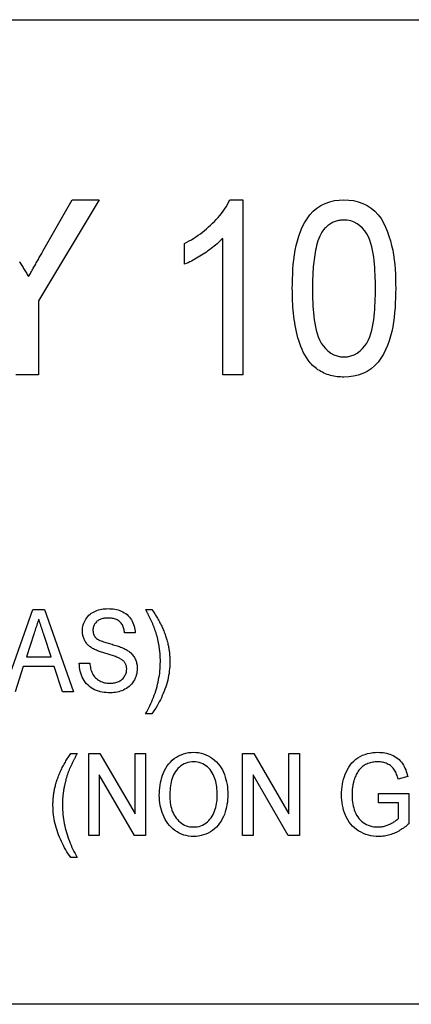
# Model space of a CAD drawing. Header units: millimetres. Extents: x 46 to 3733, y 68 to 351.
# Tile 11 of 12: x 345 to 352, y 326 to 344. Entities that reach past the tile are written whole.
import ezdxf

# ---------------------------------------------------------------- set-up
doc = ezdxf.new("R2010")
doc.units = ezdxf.units.MM
doc.layers.add('DETAIL', color=2, linetype='Continuous')

msp = doc.modelspace()

# ---------------------------------------------------------------- linework, layer by layer
at = {"layer": 'DETAIL'}
for p, q in [((315.124, 343.792), (369.817, 343.792)), ((346.447, 340.499), (345.339, 338.655)), ((345.42, 339.558), (345.954, 340.499)), ((345.954, 340.499), (346.447, 340.499)), ((348.835, 340.499), (349.073, 340.499)), ((349.073, 340.499), (349.073, 337.299)), ((348.006, 339.321), (348.006, 339.699)), ((348.704, 337.299), (348.704, 339.793)), ((345.339, 338.655), (345.339, 337.299)), ((345.339, 337.299), (344.929, 337.299)), ((349.073, 337.299), (348.704, 337.299)), ((344.708, 331.507), (345.238, 333.007)), ((345.238, 333.007), (345.453, 333.007)), ((345.453, 333.007), (345.983, 331.507)), ((347.297, 333.007), (347.413, 333.007)), ((345.255, 332.558), (345.12, 332.142)), ((345.571, 332.142), (345.444, 332.532)), ((347.105, 332.584), (346.913, 332.584)), ((345.12, 332.142), (345.571, 332.142)), ((345.063, 331.968), (344.913, 331.507)), ((345.627, 331.968), (345.063, 331.968)), ((345.778, 331.507), (345.627, 331.968)), ((346.086, 332.026), (346.278, 332.026)), ((345.983, 331.507), (345.778, 331.507)), ((347.413, 331.103), (347.297, 331.103)), ((345.932, 330.38), (346.047, 330.38)), ((346.259, 330.38), (346.462, 330.38)), ((346.259, 328.88), (346.259, 330.38)), ((346.462, 330.38), (347.105, 329.273)), ((347.105, 329.273), (347.105, 330.38)), ((347.105, 330.38), (347.297, 330.38)), ((347.297, 330.38), (347.297, 328.88)), ((349.066, 330.38), (349.27, 330.38)), ((349.066, 328.88), (349.066, 330.38)), ((349.27, 330.38), (349.913, 329.273)), ((349.913, 329.273), (349.913, 330.38)), ((349.913, 330.38), (350.105, 330.38)), ((350.105, 330.38), (350.105, 328.88)), ((347.094, 328.88), (346.451, 329.988)), ((346.451, 329.988), (346.451, 328.88)), ((349.902, 328.88), (349.259, 329.988)), ((349.259, 329.988), (349.259, 328.88)), ((352.083, 329.957), (351.907, 329.909)), ((351.547, 329.649), (352.105, 329.649)), ((351.547, 329.476), (351.547, 329.649)), ((352.105, 329.649), (352.105, 329.094)), ((351.913, 329.476), (351.547, 329.476)), ((351.913, 329.192), (351.913, 329.476)), ((346.451, 328.88), (346.259, 328.88)), ((347.297, 328.88), (347.094, 328.88)), ((349.259, 328.88), (349.066, 328.88)), ((350.105, 328.88), (349.902, 328.88)), ((346.047, 328.476), (345.932, 328.476)), ((369.817, 325.792), (315.124, 325.792))]:
    msp.add_line(p, q, dxfattribs=at)
at = {"layer": 'DETAIL', "flags": 128}
for points in [[(348.006, 339.699), (348.049, 339.723), (348.091, 339.747), (348.134, 339.771), (348.175, 339.797), (348.216, 339.824), (348.256, 339.851), (348.296, 339.88), (348.335, 339.909), (348.373, 339.94), (348.41, 339.971), (348.447, 340.003), (348.483, 340.036), (348.518, 340.07), (348.553, 340.104), (348.586, 340.14), (348.619, 340.176), (348.651, 340.213), (348.681, 340.251), (348.711, 340.29), (348.739, 340.33), (348.766, 340.37), (348.791, 340.412), (348.813, 340.456), (348.835, 340.499)], [(349.975, 338.878), (349.976, 338.966), (349.978, 339.054), (349.982, 339.142), (349.987, 339.23), (349.994, 339.317), (350.004, 339.405), (350.015, 339.492), (350.03, 339.579), (350.048, 339.666), (350.069, 339.751), (350.094, 339.835), (350.124, 339.918), (350.158, 340), (350.198, 340.078), (350.244, 340.153), (350.297, 340.224), (350.356, 340.289), (350.423, 340.346), (350.496, 340.395), (350.575, 340.434), (350.658, 340.464), (350.744, 340.484), (350.831, 340.496), (350.919, 340.499)], [(350.919, 340.499), (351.007, 340.495), (351.094, 340.484), (351.18, 340.463), (351.263, 340.433), (351.342, 340.395), (351.416, 340.347), (351.484, 340.291), (351.544, 340.226), (351.596, 340.155), (351.64, 340.079), (351.678, 339.999), (351.711, 339.917), (351.74, 339.834), (351.766, 339.75), (351.789, 339.665), (351.809, 339.579), (351.824, 339.492), (351.836, 339.405), (351.845, 339.318), (351.852, 339.23), (351.857, 339.142), (351.86, 339.054), (351.862, 338.966), (351.863, 338.878)], [(350.915, 340.13), (350.895, 340.13), (350.876, 340.129), (350.856, 340.127), (350.836, 340.124), (350.817, 340.121), (350.798, 340.116), (350.779, 340.111), (350.76, 340.105), (350.741, 340.098), (350.723, 340.09), (350.705, 340.081), (350.688, 340.072), (350.671, 340.062), (350.655, 340.051), (350.639, 340.039), (350.623, 340.027), (350.608, 340.014), (350.593, 340.001), (350.579, 339.987), (350.566, 339.973), (350.553, 339.958), (350.54, 339.942), (350.528, 339.927), (350.516, 339.911)], [(351.493, 338.879), (351.493, 338.943), (351.492, 339.007), (351.49, 339.071), (351.488, 339.135), (351.485, 339.198), (351.481, 339.262), (351.476, 339.326), (351.469, 339.39), (351.461, 339.453), (351.451, 339.516), (351.44, 339.579), (351.427, 339.642), (351.41, 339.703), (351.39, 339.764), (351.366, 339.823), (351.335, 339.879), (351.298, 339.932), (351.256, 339.98), (351.21, 340.024), (351.158, 340.062), (351.102, 340.092), (351.042, 340.114), (350.979, 340.126), (350.915, 340.13)], [(350.516, 339.911), (350.495, 339.872), (350.476, 339.833), (350.459, 339.792), (350.444, 339.751), (350.431, 339.708), (350.42, 339.666), (350.409, 339.623), (350.4, 339.58), (350.392, 339.537), (350.384, 339.493), (350.378, 339.45), (350.372, 339.406), (350.367, 339.362), (350.363, 339.319), (350.359, 339.275), (350.356, 339.231), (350.353, 339.187), (350.351, 339.143), (350.349, 339.099), (350.347, 339.055), (350.346, 339.011), (350.345, 338.967), (350.345, 338.923), (350.345, 338.879)], [(348.704, 339.793), (348.679, 339.768), (348.654, 339.743), (348.628, 339.719), (348.602, 339.695), (348.575, 339.672), (348.548, 339.65), (348.52, 339.628), (348.492, 339.607), (348.464, 339.586), (348.435, 339.565), (348.406, 339.545), (348.376, 339.526), (348.347, 339.506), (348.317, 339.487), (348.287, 339.468), (348.257, 339.45), (348.227, 339.432), (348.196, 339.415), (348.165, 339.397), (348.134, 339.381), (348.103, 339.365), (348.071, 339.35), (348.038, 339.335), (348.006, 339.321)], [(345.159, 339.096), (345.17, 339.115), (345.18, 339.134), (345.192, 339.153), (345.203, 339.172), (345.214, 339.192), (345.225, 339.211), (345.235, 339.23), (345.246, 339.249), (345.257, 339.269), (345.268, 339.288), (345.279, 339.307), (345.29, 339.326), (345.301, 339.346), (345.312, 339.365), (345.323, 339.384), (345.333, 339.403), (345.344, 339.423), (345.355, 339.442), (345.366, 339.461), (345.377, 339.481), (345.388, 339.5), (345.399, 339.519), (345.409, 339.538), (345.42, 339.558)], [(344.992, 339.372), (345.003, 339.354), (345.015, 339.335), (345.026, 339.317), (345.037, 339.298), (345.048, 339.28), (345.059, 339.262), (345.07, 339.243), (345.081, 339.225), (345.092, 339.206), (345.103, 339.188), (345.115, 339.169), (345.126, 339.151), (345.137, 339.132), (345.148, 339.114), (345.159, 339.096)], [(350.262, 337.567), (350.232, 337.615), (350.203, 337.663), (350.176, 337.714), (350.153, 337.765), (350.131, 337.818), (350.112, 337.871), (350.094, 337.925), (350.078, 337.979), (350.063, 338.034), (350.05, 338.089), (350.038, 338.144), (350.028, 338.2), (350.019, 338.256), (350.01, 338.312), (350.003, 338.368), (349.997, 338.425), (349.991, 338.481), (349.987, 338.538), (349.983, 338.594), (349.98, 338.651), (349.978, 338.708), (349.977, 338.764), (349.976, 338.821), (349.975, 338.878)], [(350.345, 338.879), (350.345, 338.815), (350.346, 338.751), (350.347, 338.688), (350.35, 338.624), (350.353, 338.56), (350.357, 338.496), (350.362, 338.433), (350.368, 338.369), (350.376, 338.306), (350.386, 338.243), (350.397, 338.18), (350.41, 338.118), (350.427, 338.056), (350.447, 337.996), (350.471, 337.937), (350.501, 337.881), (350.538, 337.829), (350.58, 337.781), (350.627, 337.737), (350.678, 337.698), (350.733, 337.667), (350.793, 337.645), (350.855, 337.632), (350.919, 337.628)], [(350.919, 337.628), (350.983, 337.632), (351.045, 337.645), (351.104, 337.668), (351.16, 337.699), (351.212, 337.737), (351.258, 337.781), (351.299, 337.829), (351.336, 337.881), (351.367, 337.937), (351.391, 337.996), (351.411, 338.056), (351.428, 338.118), (351.441, 338.18), (351.452, 338.243), (351.462, 338.306), (351.47, 338.369), (351.476, 338.433), (351.481, 338.496), (351.485, 338.56), (351.488, 338.624), (351.491, 338.688), (351.492, 338.751), (351.493, 338.815), (351.493, 338.879)], [(351.863, 338.878), (351.862, 338.79), (351.86, 338.702), (351.856, 338.614), (351.851, 338.526), (351.843, 338.438), (351.834, 338.351), (351.822, 338.263), (351.808, 338.177), (351.79, 338.09), (351.769, 338.005), (351.744, 337.92), (351.714, 337.838), (351.68, 337.757), (351.64, 337.678), (351.594, 337.603), (351.541, 337.533), (351.482, 337.468), (351.415, 337.411), (351.342, 337.362), (351.263, 337.323), (351.18, 337.293), (351.094, 337.273), (351.007, 337.262), (350.919, 337.258)], [(350.919, 337.258), (350.888, 337.259), (350.856, 337.261), (350.825, 337.263), (350.794, 337.266), (350.763, 337.27), (350.732, 337.275), (350.701, 337.282), (350.67, 337.29), (350.64, 337.299), (350.611, 337.309), (350.581, 337.32), (350.552, 337.332), (350.524, 337.346), (350.496, 337.361), (350.469, 337.377), (350.443, 337.394), (350.418, 337.413), (350.393, 337.432), (350.369, 337.452), (350.345, 337.473), (350.323, 337.495), (350.302, 337.518), (350.282, 337.542), (350.262, 337.567)], [(346.143, 332.615), (346.145, 332.644), (346.147, 332.673), (346.152, 332.702), (346.159, 332.73), (346.168, 332.758), (346.179, 332.785), (346.191, 332.811), (346.206, 332.836), (346.222, 332.86), (346.24, 332.883), (346.26, 332.904), (346.282, 332.923), (346.305, 332.941), (346.33, 332.956), (346.355, 332.97), (346.382, 332.982), (346.409, 332.993), (346.436, 333.002), (346.464, 333.01), (346.493, 333.016), (346.522, 333.02), (346.55, 333.023), (346.579, 333.025), (346.608, 333.026)], [(346.608, 333.026), (346.64, 333.025), (346.671, 333.024), (346.702, 333.02), (346.732, 333.016), (346.763, 333.009), (346.793, 333.001), (346.823, 332.992), (346.852, 332.98), (346.88, 332.967), (346.907, 332.952), (346.933, 332.935), (346.958, 332.916), (346.981, 332.895), (347.002, 332.872), (347.021, 332.847), (347.038, 332.821), (347.053, 332.794), (347.066, 332.766), (347.077, 332.737), (347.086, 332.707), (347.094, 332.676), (347.099, 332.646), (347.103, 332.615), (347.105, 332.584)], [(347.442, 332.71), (347.437, 332.723), (347.431, 332.735), (347.426, 332.748), (347.42, 332.76), (347.415, 332.773), (347.409, 332.786), (347.403, 332.798), (347.397, 332.81), (347.391, 332.823), (347.385, 332.835), (347.379, 332.848), (347.373, 332.86), (347.367, 332.872), (347.361, 332.885), (347.354, 332.897), (347.348, 332.909), (347.342, 332.921), (347.336, 332.934), (347.329, 332.946), (347.323, 332.958), (347.317, 332.97), (347.31, 332.983), (347.304, 332.995), (347.297, 333.007)], [(347.413, 333.007), (347.426, 332.988), (347.439, 332.968), (347.452, 332.949), (347.465, 332.929), (347.477, 332.909), (347.489, 332.889), (347.502, 332.869), (347.513, 332.849), (347.525, 332.828), (347.537, 332.808), (347.548, 332.787), (347.559, 332.767), (347.569, 332.746), (347.58, 332.725), (347.59, 332.704), (347.6, 332.682), (347.609, 332.661), (347.619, 332.639), (347.628, 332.618), (347.637, 332.596), (347.645, 332.574), (347.653, 332.552), (347.661, 332.53), (347.669, 332.508)], [(345.345, 332.834), (345.341, 332.822), (345.338, 332.811), (345.334, 332.799), (345.33, 332.788), (345.326, 332.776), (345.323, 332.765), (345.319, 332.753), (345.315, 332.742), (345.311, 332.73), (345.308, 332.719), (345.304, 332.707), (345.3, 332.696), (345.296, 332.684), (345.293, 332.673), (345.289, 332.661), (345.285, 332.65), (345.281, 332.639), (345.278, 332.627), (345.274, 332.616), (345.27, 332.604), (345.266, 332.593), (345.263, 332.581), (345.259, 332.57), (345.255, 332.558)], [(345.444, 332.532), (345.44, 332.544), (345.436, 332.557), (345.431, 332.57), (345.427, 332.582), (345.423, 332.595), (345.419, 332.607), (345.415, 332.62), (345.411, 332.633), (345.407, 332.645), (345.403, 332.658), (345.399, 332.67), (345.394, 332.683), (345.39, 332.695), (345.386, 332.708), (345.382, 332.721), (345.378, 332.733), (345.374, 332.746), (345.37, 332.758), (345.366, 332.771), (345.362, 332.784), (345.358, 332.796), (345.353, 332.809), (345.349, 332.821), (345.345, 332.834)], [(346.616, 332.853), (346.599, 332.853), (346.582, 332.852), (346.565, 332.851), (346.548, 332.849), (346.532, 332.846), (346.515, 332.843), (346.499, 332.839), (346.482, 332.834), (346.467, 332.829), (346.451, 332.822), (346.436, 332.813), (346.422, 332.804), (346.409, 332.794), (346.397, 332.782), (346.386, 332.769), (346.375, 332.756), (346.366, 332.742), (346.358, 332.727), (346.351, 332.712), (346.345, 332.696), (346.341, 332.679), (346.338, 332.663), (346.336, 332.646), (346.336, 332.629)], [(346.913, 332.584), (346.91, 332.603), (346.908, 332.621), (346.904, 332.64), (346.9, 332.658), (346.894, 332.676), (346.888, 332.694), (346.881, 332.711), (346.872, 332.728), (346.863, 332.744), (346.852, 332.759), (346.84, 332.774), (346.826, 332.787), (346.812, 332.799), (346.796, 332.81), (346.78, 332.819), (346.763, 332.827), (346.745, 332.834), (346.727, 332.839), (346.709, 332.844), (346.691, 332.848), (346.672, 332.85), (346.653, 332.852), (346.635, 332.853), (346.616, 332.853)], [(347.528, 332.425), (347.525, 332.437), (347.522, 332.449), (347.52, 332.461), (347.517, 332.473), (347.514, 332.485), (347.511, 332.497), (347.508, 332.509), (347.505, 332.521), (347.502, 332.533), (347.498, 332.545), (347.495, 332.557), (347.491, 332.569), (347.488, 332.581), (347.484, 332.593), (347.48, 332.605), (347.476, 332.616), (347.472, 332.628), (347.468, 332.64), (347.464, 332.652), (347.46, 332.663), (347.455, 332.675), (347.451, 332.687), (347.446, 332.698), (347.442, 332.71)], [(346.343, 332.291), (346.329, 332.3), (346.314, 332.309), (346.3, 332.318), (346.287, 332.327), (346.274, 332.338), (346.261, 332.348), (346.249, 332.36), (346.237, 332.372), (346.226, 332.384), (346.215, 332.397), (346.205, 332.411), (346.196, 332.425), (346.188, 332.439), (346.18, 332.454), (346.173, 332.469), (346.167, 332.485), (346.161, 332.5), (346.156, 332.516), (346.152, 332.532), (346.149, 332.549), (346.146, 332.565), (346.145, 332.582), (346.144, 332.599), (346.143, 332.615)], [(346.336, 332.629), (346.336, 332.623), (346.336, 332.617), (346.337, 332.611), (346.337, 332.605), (346.338, 332.599), (346.338, 332.593), (346.339, 332.587), (346.34, 332.581), (346.342, 332.576), (346.343, 332.57), (346.345, 332.564), (346.347, 332.558), (346.349, 332.553), (346.351, 332.547), (346.353, 332.541), (346.356, 332.536), (346.359, 332.531), (346.362, 332.526), (346.365, 332.521), (346.368, 332.516), (346.372, 332.511), (346.376, 332.506), (346.379, 332.501), (346.383, 332.497)], [(346.383, 332.497), (346.401, 332.481), (346.42, 332.468), (346.441, 332.457), (346.462, 332.446), (346.484, 332.437), (346.505, 332.429), (346.527, 332.421), (346.55, 332.413), (346.572, 332.406), (346.595, 332.399), (346.617, 332.393), (346.64, 332.387), (346.662, 332.38), (346.685, 332.374), (346.707, 332.367), (346.73, 332.36), (346.752, 332.353), (346.775, 332.346), (346.797, 332.338), (346.819, 332.331), (346.841, 332.323), (346.863, 332.314), (346.885, 332.305), (346.906, 332.295)], [(347.669, 332.508), (347.674, 332.49), (347.68, 332.471), (347.685, 332.453), (347.69, 332.434), (347.695, 332.416), (347.7, 332.397), (347.704, 332.379), (347.708, 332.36), (347.712, 332.341), (347.716, 332.322), (347.719, 332.304), (347.722, 332.285), (347.725, 332.266), (347.727, 332.247), (347.73, 332.228), (347.732, 332.209), (347.734, 332.19), (347.735, 332.171), (347.736, 332.152), (347.738, 332.132), (347.738, 332.113), (347.739, 332.094), (347.739, 332.075), (347.739, 332.056)], [(346.805, 332.125), (346.787, 332.133), (346.767, 332.141), (346.748, 332.148), (346.729, 332.154), (346.709, 332.161), (346.69, 332.167), (346.67, 332.173), (346.651, 332.179), (346.631, 332.185), (346.611, 332.191), (346.592, 332.197), (346.572, 332.203), (346.552, 332.209), (346.533, 332.215), (346.513, 332.221), (346.494, 332.228), (346.474, 332.234), (346.455, 332.241), (346.436, 332.248), (346.417, 332.256), (346.398, 332.264), (346.379, 332.273), (346.361, 332.281), (346.343, 332.291)], [(346.906, 332.295), (346.923, 332.287), (346.94, 332.278), (346.957, 332.268), (346.973, 332.257), (346.988, 332.246), (347.003, 332.234), (347.018, 332.222), (347.032, 332.209), (347.046, 332.196), (347.058, 332.181), (347.07, 332.166), (347.081, 332.151), (347.091, 332.134), (347.101, 332.118), (347.109, 332.1), (347.117, 332.083), (347.123, 332.065), (347.129, 332.046), (347.133, 332.028), (347.137, 332.009), (347.14, 331.99), (347.142, 331.971), (347.143, 331.952), (347.143, 331.933)], [(347.566, 332.055), (347.566, 332.071), (347.566, 332.086), (347.566, 332.102), (347.565, 332.117), (347.565, 332.133), (347.564, 332.148), (347.563, 332.164), (347.562, 332.179), (347.561, 332.194), (347.56, 332.21), (347.558, 332.225), (347.557, 332.241), (347.555, 332.256), (347.553, 332.272), (347.551, 332.287), (347.549, 332.302), (347.547, 332.318), (347.544, 332.333), (347.542, 332.348), (347.539, 332.364), (347.536, 332.379), (347.534, 332.394), (347.531, 332.409), (347.528, 332.425)], [(346.951, 331.922), (346.951, 331.934), (346.95, 331.945), (346.949, 331.956), (346.947, 331.967), (346.945, 331.977), (346.941, 331.988), (346.938, 331.998), (346.934, 332.009), (346.929, 332.019), (346.924, 332.028), (346.918, 332.038), (346.911, 332.047), (346.904, 332.055), (346.897, 332.064), (346.889, 332.071), (346.88, 332.079), (346.872, 332.086), (346.863, 332.092), (346.854, 332.098), (346.844, 332.104), (346.835, 332.11), (346.825, 332.115), (346.815, 332.12), (346.805, 332.125)], [(346.652, 331.488), (346.615, 331.488), (346.579, 331.49), (346.542, 331.494), (346.506, 331.5), (346.47, 331.507), (346.434, 331.517), (346.399, 331.529), (346.365, 331.543), (346.333, 331.56), (346.302, 331.58), (346.272, 331.602), (346.245, 331.626), (346.219, 331.653), (346.196, 331.681), (346.175, 331.712), (346.157, 331.743), (346.14, 331.776), (346.126, 331.81), (346.114, 331.845), (346.104, 331.88), (346.097, 331.916), (346.091, 331.953), (346.087, 331.989), (346.086, 332.026)], [(346.278, 332.026), (346.281, 332.002), (346.284, 331.978), (346.288, 331.955), (346.293, 331.931), (346.299, 331.908), (346.306, 331.885), (346.315, 331.862), (346.325, 331.84), (346.336, 331.819), (346.349, 331.799), (346.364, 331.78), (346.38, 331.762), (346.398, 331.746), (346.417, 331.731), (346.437, 331.718), (346.458, 331.706), (346.48, 331.695), (346.502, 331.685), (346.525, 331.678), (346.548, 331.671), (346.572, 331.667), (346.596, 331.663), (346.62, 331.662), (346.644, 331.661)], [(346.644, 331.661), (346.662, 331.661), (346.681, 331.662), (346.7, 331.664), (346.719, 331.667), (346.737, 331.671), (346.755, 331.676), (346.773, 331.681), (346.791, 331.688), (346.808, 331.696), (346.825, 331.705), (346.841, 331.715), (346.856, 331.726), (346.871, 331.738), (346.884, 331.751), (346.897, 331.765), (346.908, 331.78), (346.917, 331.796), (346.926, 331.813), (346.933, 331.83), (346.94, 331.848), (346.945, 331.866), (346.948, 331.885), (346.95, 331.904), (346.951, 331.922)], [(347.143, 331.933), (347.142, 331.902), (347.139, 331.871), (347.134, 331.841), (347.126, 331.811), (347.117, 331.781), (347.105, 331.753), (347.091, 331.725), (347.076, 331.698), (347.059, 331.672), (347.04, 331.648), (347.019, 331.625), (346.996, 331.605), (346.972, 331.585), (346.946, 331.568), (346.92, 331.552), (346.892, 331.538), (346.864, 331.526), (346.835, 331.515), (346.805, 331.506), (346.775, 331.499), (346.744, 331.494), (346.714, 331.491), (346.683, 331.489), (346.652, 331.488)], [(347.297, 331.103), (347.317, 331.14), (347.337, 331.176), (347.356, 331.213), (347.374, 331.251), (347.392, 331.289), (347.409, 331.327), (347.425, 331.365), (347.441, 331.404), (347.455, 331.443), (347.469, 331.482), (347.482, 331.522), (347.494, 331.562), (347.505, 331.602), (347.516, 331.642), (347.525, 331.683), (347.534, 331.724), (347.541, 331.765), (347.548, 331.806), (347.554, 331.847), (347.558, 331.889), (347.562, 331.93), (347.564, 331.972), (347.565, 332.013), (347.566, 332.055)], [(347.739, 332.056), (347.739, 332.013), (347.737, 331.971), (347.734, 331.928), (347.729, 331.886), (347.724, 331.843), (347.717, 331.801), (347.709, 331.759), (347.7, 331.718), (347.689, 331.676), (347.677, 331.635), (347.664, 331.595), (347.65, 331.555), (347.635, 331.515), (347.619, 331.475), (347.602, 331.436), (347.584, 331.397), (347.566, 331.359), (347.547, 331.321), (347.527, 331.283), (347.506, 331.246), (347.484, 331.209), (347.461, 331.173), (347.437, 331.138), (347.413, 331.103)], [(345.676, 329.881), (345.684, 329.903), (345.691, 329.925), (345.699, 329.947), (345.708, 329.969), (345.717, 329.991), (345.726, 330.012), (345.735, 330.034), (345.744, 330.055), (345.754, 330.077), (345.765, 330.098), (345.775, 330.119), (345.786, 330.14), (345.797, 330.16), (345.808, 330.181), (345.819, 330.202), (345.831, 330.222), (345.843, 330.242), (345.855, 330.262), (345.867, 330.282), (345.88, 330.302), (345.893, 330.322), (345.905, 330.341), (345.919, 330.361), (345.932, 330.38)], [(346.047, 330.38), (346.041, 330.368), (346.034, 330.356), (346.028, 330.344), (346.022, 330.332), (346.015, 330.32), (346.009, 330.307), (346.003, 330.295), (345.997, 330.283), (345.99, 330.271), (345.984, 330.259), (345.978, 330.247), (345.972, 330.235), (345.966, 330.222), (345.96, 330.21), (345.954, 330.198), (345.948, 330.185), (345.942, 330.173), (345.936, 330.161), (345.93, 330.148), (345.925, 330.136), (345.919, 330.124), (345.914, 330.111), (345.908, 330.098), (345.903, 330.086)], [(347.547, 329.61), (347.548, 329.657), (347.55, 329.704), (347.554, 329.752), (347.56, 329.798), (347.568, 329.845), (347.578, 329.891), (347.59, 329.937), (347.604, 329.981), (347.622, 330.025), (347.642, 330.068), (347.665, 330.109), (347.691, 330.149), (347.719, 330.186), (347.751, 330.222), (347.784, 330.255), (347.82, 330.285), (347.859, 330.312), (347.9, 330.336), (347.943, 330.356), (347.987, 330.372), (348.033, 330.384), (348.079, 330.393), (348.126, 330.397), (348.173, 330.399)], [(348.173, 330.399), (348.219, 330.398), (348.265, 330.393), (348.311, 330.384), (348.356, 330.371), (348.399, 330.355), (348.441, 330.336), (348.481, 330.313), (348.52, 330.287), (348.556, 330.258), (348.59, 330.226), (348.621, 330.191), (348.649, 330.155), (348.675, 330.116), (348.698, 330.076), (348.718, 330.034), (348.735, 329.991), (348.751, 329.947), (348.764, 329.903), (348.774, 329.858), (348.783, 329.812), (348.789, 329.766), (348.794, 329.72), (348.796, 329.674), (348.797, 329.628)], [(350.874, 329.623), (350.875, 329.671), (350.878, 329.719), (350.883, 329.767), (350.891, 329.814), (350.9, 329.861), (350.912, 329.908), (350.927, 329.954), (350.943, 329.999), (350.962, 330.043), (350.983, 330.086), (351.007, 330.128), (351.034, 330.167), (351.065, 330.205), (351.098, 330.239), (351.134, 330.271), (351.174, 330.298), (351.215, 330.323), (351.258, 330.344), (351.303, 330.361), (351.349, 330.376), (351.396, 330.386), (351.443, 330.394), (351.491, 330.398), (351.539, 330.399)], [(351.539, 330.399), (351.571, 330.398), (351.603, 330.396), (351.635, 330.393), (351.667, 330.388), (351.698, 330.381), (351.729, 330.373), (351.759, 330.363), (351.789, 330.351), (351.818, 330.338), (351.847, 330.323), (351.874, 330.306), (351.9, 330.287), (351.924, 330.266), (351.947, 330.244), (351.968, 330.22), (351.987, 330.194), (352.004, 330.167), (352.019, 330.138), (352.033, 330.109), (352.046, 330.08), (352.057, 330.05), (352.066, 330.019), (352.075, 329.988), (352.083, 329.957)], [(348.174, 330.226), (348.139, 330.225), (348.103, 330.22), (348.069, 330.212), (348.035, 330.202), (348.002, 330.188), (347.971, 330.171), (347.942, 330.151), (347.914, 330.129), (347.888, 330.105), (347.864, 330.079), (347.842, 330.051), (347.823, 330.021), (347.806, 329.989), (347.792, 329.957), (347.78, 329.923), (347.77, 329.889), (347.762, 329.855), (347.756, 329.82), (347.75, 329.785), (347.746, 329.75), (347.743, 329.714), (347.741, 329.679), (347.74, 329.643), (347.739, 329.608)], [(348.605, 329.629), (348.604, 329.663), (348.603, 329.698), (348.6, 329.732), (348.596, 329.766), (348.591, 329.8), (348.585, 329.834), (348.577, 329.867), (348.568, 329.9), (348.557, 329.933), (348.544, 329.965), (348.529, 329.996), (348.513, 330.026), (348.494, 330.055), (348.473, 330.082), (348.451, 330.108), (348.426, 330.132), (348.399, 330.153), (348.37, 330.172), (348.34, 330.189), (348.309, 330.202), (348.276, 330.213), (348.242, 330.22), (348.208, 330.225), (348.174, 330.226)], [(351.535, 330.226), (351.512, 330.225), (351.489, 330.224), (351.466, 330.222), (351.443, 330.219), (351.421, 330.215), (351.399, 330.209), (351.377, 330.203), (351.355, 330.194), (351.334, 330.185), (351.313, 330.175), (351.294, 330.163), (351.274, 330.151), (351.256, 330.137), (351.238, 330.122), (351.222, 330.106), (351.206, 330.089), (351.192, 330.071), (351.178, 330.052), (351.166, 330.033), (351.154, 330.013), (351.143, 329.993), (351.133, 329.972), (351.124, 329.951), (351.115, 329.93)], [(351.907, 329.909), (351.901, 329.93), (351.894, 329.952), (351.888, 329.973), (351.88, 329.994), (351.872, 330.015), (351.863, 330.035), (351.853, 330.055), (351.842, 330.074), (351.829, 330.093), (351.816, 330.11), (351.8, 330.127), (351.784, 330.142), (351.766, 330.156), (351.748, 330.168), (351.728, 330.179), (351.709, 330.189), (351.688, 330.198), (351.667, 330.206), (351.646, 330.212), (351.624, 330.217), (351.602, 330.221), (351.58, 330.224), (351.557, 330.225), (351.535, 330.226)], [(345.903, 330.086), (345.899, 330.074), (345.894, 330.063), (345.89, 330.051), (345.885, 330.039), (345.881, 330.028), (345.877, 330.016), (345.873, 330.004), (345.869, 329.993), (345.865, 329.981), (345.861, 329.969), (345.857, 329.957), (345.854, 329.945), (345.85, 329.933), (345.847, 329.921), (345.843, 329.909), (345.84, 329.897), (345.837, 329.885), (345.834, 329.873), (345.831, 329.861), (345.828, 329.849), (345.825, 329.837), (345.822, 329.825), (345.819, 329.813), (345.817, 329.801)], [(345.605, 329.429), (345.605, 329.448), (345.605, 329.467), (345.606, 329.486), (345.607, 329.506), (345.608, 329.525), (345.609, 329.544), (345.611, 329.563), (345.613, 329.582), (345.615, 329.601), (345.617, 329.62), (345.619, 329.639), (345.622, 329.658), (345.625, 329.677), (345.629, 329.696), (345.632, 329.714), (345.636, 329.733), (345.64, 329.752), (345.645, 329.77), (345.649, 329.789), (345.654, 329.808), (345.659, 329.826), (345.664, 329.844), (345.67, 329.863), (345.676, 329.881)], [(345.817, 329.801), (345.814, 329.785), (345.811, 329.77), (345.808, 329.755), (345.805, 329.739), (345.803, 329.724), (345.8, 329.708), (345.798, 329.693), (345.795, 329.677), (345.793, 329.662), (345.791, 329.646), (345.789, 329.631), (345.788, 329.615), (345.786, 329.6), (345.785, 329.584), (345.783, 329.569), (345.782, 329.553), (345.781, 329.537), (345.78, 329.522), (345.78, 329.506), (345.779, 329.491), (345.779, 329.475), (345.778, 329.459), (345.778, 329.444), (345.778, 329.428)], [(351.115, 329.93), (351.111, 329.918), (351.108, 329.906), (351.104, 329.894), (351.1, 329.881), (351.097, 329.869), (351.093, 329.857), (351.09, 329.845), (351.088, 329.832), (351.085, 329.82), (351.082, 329.807), (351.08, 329.795), (351.078, 329.782), (351.076, 329.77), (351.074, 329.757), (351.073, 329.745), (351.071, 329.732), (351.07, 329.719), (351.069, 329.707), (351.068, 329.694), (351.068, 329.681), (351.067, 329.669), (351.067, 329.656), (351.067, 329.643), (351.066, 329.631)], [(348.172, 328.861), (348.127, 328.862), (348.082, 328.867), (348.037, 328.876), (347.993, 328.887), (347.95, 328.903), (347.909, 328.922), (347.87, 328.944), (347.832, 328.97), (347.796, 328.998), (347.763, 329.028), (347.732, 329.062), (347.703, 329.097), (347.677, 329.134), (347.654, 329.173), (347.633, 329.214), (347.615, 329.255), (347.599, 329.298), (347.585, 329.341), (347.573, 329.385), (347.564, 329.429), (347.557, 329.474), (347.551, 329.519), (347.548, 329.565), (347.547, 329.61)], [(347.739, 329.608), (347.74, 329.574), (347.741, 329.541), (347.744, 329.507), (347.748, 329.474), (347.754, 329.441), (347.76, 329.408), (347.768, 329.376), (347.778, 329.344), (347.79, 329.312), (347.804, 329.282), (347.819, 329.252), (347.837, 329.224), (347.856, 329.196), (347.877, 329.17), (347.9, 329.146), (347.925, 329.123), (347.951, 329.103), (347.979, 329.084), (348.009, 329.069), (348.04, 329.056), (348.072, 329.046), (348.105, 329.039), (348.138, 329.035), (348.171, 329.034)], [(348.171, 329.034), (348.206, 329.035), (348.24, 329.039), (348.274, 329.046), (348.306, 329.057), (348.338, 329.07), (348.368, 329.086), (348.397, 329.105), (348.424, 329.127), (348.449, 329.15), (348.472, 329.176), (348.493, 329.203), (348.513, 329.232), (348.53, 329.262), (348.545, 329.293), (348.557, 329.325), (348.569, 329.357), (348.578, 329.39), (348.586, 329.424), (348.592, 329.458), (348.597, 329.492), (348.601, 329.526), (348.603, 329.56), (348.604, 329.595), (348.605, 329.629)], [(348.797, 329.628), (348.796, 329.581), (348.794, 329.535), (348.789, 329.489), (348.782, 329.444), (348.774, 329.398), (348.763, 329.353), (348.75, 329.309), (348.735, 329.265), (348.717, 329.223), (348.697, 329.181), (348.674, 329.141), (348.648, 329.102), (348.62, 329.066), (348.589, 329.032), (348.555, 329), (348.519, 328.972), (348.48, 328.947), (348.439, 328.924), (348.397, 328.905), (348.354, 328.889), (348.31, 328.877), (348.264, 328.868), (348.218, 328.863), (348.172, 328.861)], [(351.554, 328.861), (351.506, 328.862), (351.458, 328.867), (351.411, 328.874), (351.364, 328.885), (351.318, 328.899), (351.274, 328.916), (351.23, 328.937), (351.189, 328.96), (351.149, 328.987), (351.111, 329.017), (351.076, 329.049), (351.044, 329.085), (351.015, 329.123), (350.989, 329.163), (350.966, 329.205), (350.946, 329.249), (350.928, 329.293), (350.913, 329.339), (350.901, 329.385), (350.891, 329.432), (350.883, 329.479), (350.878, 329.527), (350.875, 329.575), (350.874, 329.623)], [(351.066, 329.631), (351.067, 329.595), (351.068, 329.559), (351.071, 329.523), (351.075, 329.488), (351.08, 329.452), (351.087, 329.417), (351.096, 329.382), (351.106, 329.348), (351.119, 329.315), (351.133, 329.282), (351.15, 329.25), (351.169, 329.22), (351.19, 329.191), (351.214, 329.164), (351.24, 329.14), (351.268, 329.118), (351.298, 329.098), (351.33, 329.082), (351.363, 329.067), (351.396, 329.055), (351.431, 329.046), (351.466, 329.039), (351.502, 329.035), (351.538, 329.034)], [(345.932, 328.476), (345.907, 328.511), (345.883, 328.546), (345.86, 328.582), (345.838, 328.619), (345.817, 328.656), (345.797, 328.693), (345.778, 328.732), (345.759, 328.77), (345.742, 328.809), (345.725, 328.848), (345.709, 328.888), (345.694, 328.928), (345.68, 328.968), (345.667, 329.008), (345.655, 329.049), (345.644, 329.091), (345.635, 329.132), (345.627, 329.174), (345.62, 329.216), (345.615, 329.259), (345.61, 329.301), (345.607, 329.344), (345.606, 329.386), (345.605, 329.429)], [(345.778, 329.428), (345.779, 329.386), (345.78, 329.345), (345.783, 329.303), (345.786, 329.262), (345.791, 329.22), (345.796, 329.179), (345.803, 329.138), (345.811, 329.097), (345.819, 329.056), (345.829, 329.015), (345.839, 328.975), (345.85, 328.935), (345.862, 328.895), (345.875, 328.855), (345.889, 328.816), (345.904, 328.777), (345.919, 328.738), (345.935, 328.7), (345.952, 328.662), (345.97, 328.624), (345.988, 328.587), (346.008, 328.55), (346.027, 328.513), (346.047, 328.476)], [(351.538, 329.034), (351.555, 329.034), (351.572, 329.035), (351.59, 329.037), (351.607, 329.039), (351.624, 329.042), (351.641, 329.045), (351.658, 329.049), (351.675, 329.054), (351.691, 329.059), (351.708, 329.065), (351.724, 329.071), (351.74, 329.078), (351.755, 329.085), (351.771, 329.093), (351.786, 329.101), (351.802, 329.109), (351.817, 329.118), (351.831, 329.127), (351.846, 329.137), (351.86, 329.146), (351.874, 329.157), (351.887, 329.168), (351.9, 329.18), (351.913, 329.192)], [(352.105, 329.094), (352.086, 329.078), (352.066, 329.061), (352.046, 329.045), (352.026, 329.029), (352.005, 329.014), (351.984, 329), (351.963, 328.986), (351.941, 328.973), (351.919, 328.96), (351.897, 328.947), (351.874, 328.936), (351.851, 328.925), (351.827, 328.915), (351.804, 328.906), (351.78, 328.898), (351.755, 328.89), (351.731, 328.883), (351.706, 328.877), (351.681, 328.872), (351.656, 328.868), (351.63, 328.865), (351.605, 328.863), (351.579, 328.862), (351.554, 328.861)]]:
    msp.add_lwpolyline(points, dxfattribs=at)

doc.saveas('drawing.dxf')
